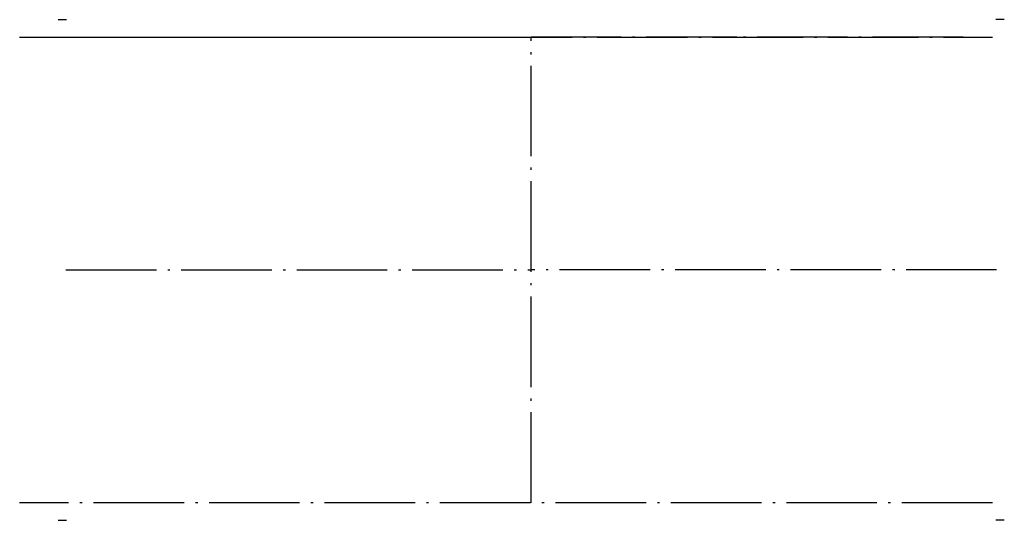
# Model space of a CAD drawing. Header units: millimetres. Extents: x 8593 to 9767, y -7292 to -6695.
import ezdxf

# ---------------------------------------------------------------- set-up
doc = ezdxf.new("R2010")
doc.units = ezdxf.units.MM
doc.header["$LTSCALE"] = 9
doc.linetypes.add('CENTER', pattern=[50, 31.25, -6.25, 6.25, -6.25])
doc.linetypes.add('ET_DASH_DOT', pattern=[15.3, 12, -1.5, 0.3, -1.5])
doc.layers.add('CENTRE', color=2, linetype='ET_DASH_DOT')
doc.layers.add('HL-25', color=2, linetype='CENTER')

msp = doc.modelspace()

# ---------------------------------------------------------------- linework, layer by layer
at = {"layer": 'CENTRE'}
for p, q in [((8593.1, -6715.6, 732.6), (9753.1, -6715.6, 732.6)), ((8593.1, -6715.6, 1031.6), (9753.1, -6715.6, 1031.6)), ((8688.1, -6715.6, 1031.6), (8958.1, -6715.6, 732.6)), ((9718.1, -6715.6, 1031.6), (9448.1, -6715.6, 732.6)), ((9753.1, -7270.6, 732.6), (8593.1, -7270.6, 732.6)), ((9753.1, -7270.6, 1031.6), (8593.1, -7270.6, 1031.6))]:
    msp.add_line(p, q, dxfattribs=at)
at = {"layer": 'CENTRE', "extrusion": (-0.074902, -1.22461e-16, 0.997191)}
msp.add_line((8958.1, -6715.6, 732.6), (9203.1, -6715.6, 1031.6), dxfattribs=at)
at = {"layer": 'CENTRE', "extrusion": (1, 0, 1.11022e-16)}
msp.add_line((9203.1, -7270.6, 1031.6), (9203.1, -6715.6, 1031.6), dxfattribs=at)
at = {"layer": 'CENTRE', "extrusion": (0.074902, -1.22461e-16, 0.997191)}
msp.add_line((9448.1, -6715.6, 732.6), (9203.1, -6715.6, 1031.6), dxfattribs=at)
at = {"layer": 'CENTRE', "extrusion": (6.16298e-33, 1, -6.12303e-17)}
for p in [(8648.1, -6993.1, 1031.6), (9758.1, -6993.1, 1031.6)]:
    msp.add_line(p, (9203.1, -6993.1, 1031.6), dxfattribs=at)
at = {"layer": 'HL-25'}
for p, q in [((8639, -6694.6, 1031.6), (8648.9, -6694.6, 1031.6)), ((8639, -6694.6, 732.6), (8648.9, -6694.6, 732.6)), ((9767.2, -6694.6, 1031.6), (9757.3, -6694.6, 1031.6)), ((9767.2, -6694.6, 732.6), (9757.3, -6694.6, 732.6)), ((8639, -7291.6, 1031.6), (8648.9, -7291.6, 1031.6)), ((8639, -7291.6, 732.6), (8648.9, -7291.6, 732.6)), ((9767.2, -7291.6, 1031.6), (9757.3, -7291.6, 1031.6)), ((9767.2, -7291.6, 732.6), (9757.3, -7291.6, 732.6))]:
    msp.add_line(p, q, dxfattribs=at)

doc.saveas('drawing.dxf')
